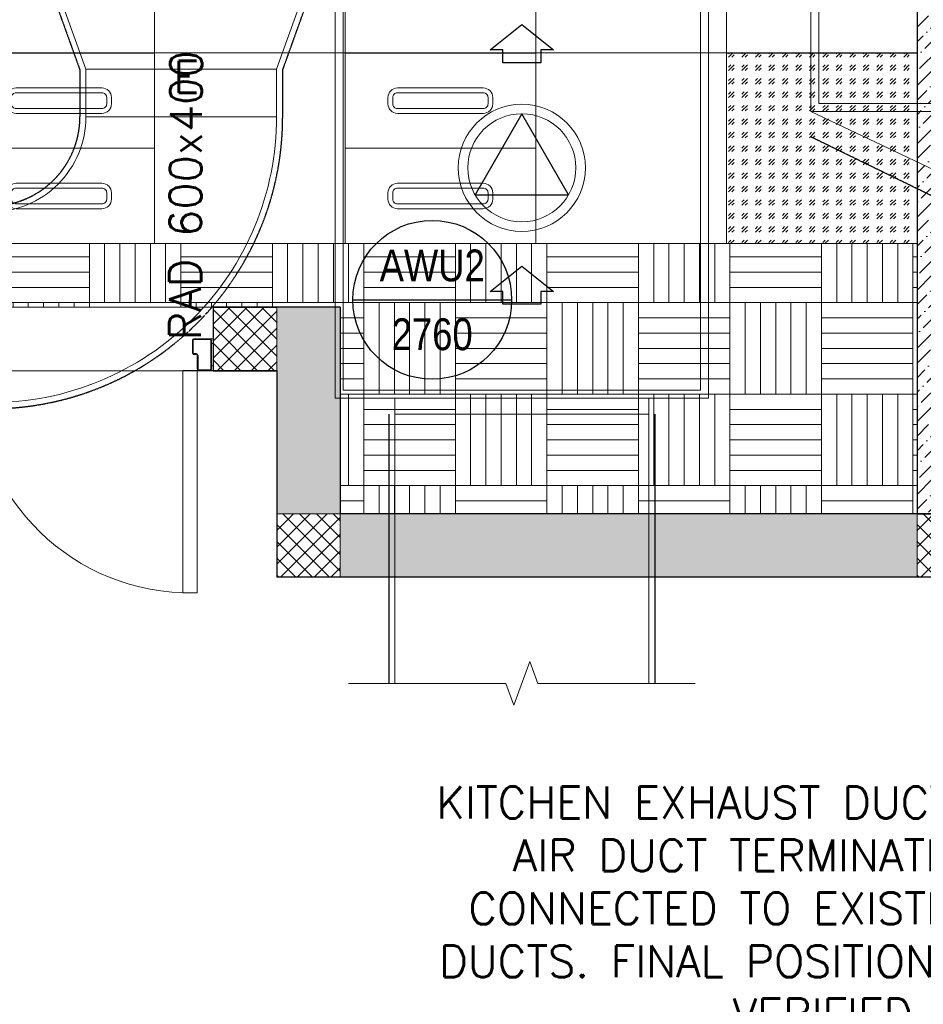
# Model space of a CAD drawing. Header units: millimetres. Extents: x -1574 to 74790, y -2818 to 13830.
# Tile 18 of 92: x 6981 to 9825, y -1344 to 1755. Entities that reach past the tile are written whole.
import ezdxf
from ezdxf.enums import TextEntityAlignment as Align

# ---------------------------------------------------------------- set-up
doc = ezdxf.new("R2010")
doc.units = ezdxf.units.MM
doc.header["$MEASUREMENT"] = 0
doc.linetypes.add('( Hidden )', pattern=[0.375, 0.25, -0.125])
doc.linetypes.add('DASHED', pattern=[0.75, 0.5, -0.25])
doc.layers.get('0').update_dxf_attribs({"lineweight": 5})
for name, color, linetype, lineweight in [('a- flr dim 02', 1, 'Continuous', 30), ('A-DOOR', 1, 'Continuous', 0), ('A-GA DIM', 1, 'Continuous', 5), ('A-LIGHT', 1, 'Continuous', 5), ('A-LINTEL', 252, '( Hidden )', 0), ('A-Wall & Column', 2, 'Continuous', 0), ('ND_26_HATCH', 8, 'Continuous', 13)]:
    doc.layers.add(name, color=color, linetype=linetype, lineweight=lineweight)
for name, color, linetype, lineweight, true_color in [('A-100MM', 7, 'Continuous', 0, 0xff5c5c), ('A-CEILING-01', 7, 'Continuous', 5, 0xd56ca8), ('A-CEILING-02', 7, 'Continuous', 5, 0xf27172), ('A-CEILING-03', 7, 'Continuous', 5, 0xfecc66), ('ACMV-FA-DUCT', 150, 'Continuous', 20, 0x007fff), ('ACMV-KE-DUCT', 220, 'Continuous', 20, 0xff00bf), ('ACMV-KE-FLOW-ARROW', 220, 'Continuous', 20, 0xff00bf), ('ACMV-RA-DUCT', 1, 'Continuous', 20, 0xff0000), ('ACMV-VENTILATION FAN', 30, 'Continuous', 20, 0xff7f00), ('M-MEP-ELLG-LIGHT', 5, 'Continuous', 15, 0x0000ff), ('RCP LAYOUT', 9, 'Continuous', 13, 0x808080)]:
    doc.layers.add(name, color=color, linetype=linetype, lineweight=lineweight, true_color=true_color)
for name, color, linetype, true_color in [('ACMV-DUCT-THERMAL-EXT-INS', 9, 'DASHED', 0x808080), ('ACMV-EQP-DX', 30, 'Continuous', 0xff7f00), ('ACMV-FA-FLOW ARROW', 140, 'Continuous', 0x00bfff)]:
    doc.layers.add(name, color=color, linetype=linetype, true_color=true_color)
for name, color, linetype in [('ACMV-KE-DUCT-TEXT', 7, 'Continuous'), ('ACMV-RA-DUCT-TEXT', 7, 'Continuous'), ('Legend', 7, 'Continuous')]:
    doc.layers.add(name, color=color, linetype=linetype)
doc.styles.add('Arial Narrow', font='ARIALN.TTF')
doc.styles.get("Standard").update_dxf_attribs({"font": 'romans.shx'})
pattern_1 = [(45, (451552.75, 162145.904), (-26.5165043, 26.5165043), []), (135, (451552.75, 162145.904), (-26.5165043, -26.5165043), [])]

# ---------------------------------------------------------------- blocks, each defined once
blk = doc.blocks.new('NON FIRE RATED - DOUBLE FLUSHED DOOR_WITHOUT VISION PANEL - D10_WOODEN DOOR - NON FIRE RATED DOUBLE LEAF SINGLE SWING-42609824-Store 04 at Node L5 Level')
at = {"layer": 'A-DOOR', "color": 8, "true_color": 0x808080}
for p, q in [((-700, 100), (-700, 799.6)), ((-655, 799.6), (-700, 799.6)), ((-655, 799.6), (-655, 100)), ((655, 799.6), (655, 100)), ((655, 799.6), (700, 799.6)), ((700, 100), (700, 799.6)), ((-750, 100), (-750, 85)), ((-700, 100), (-655, 100)), ((655, 100), (700, 100)), ((750, 100), (750, 85)), ((-745, 85), (-750, 85)), ((745, 85), (750, 85)), ((-745, 14.7), (-750, 14.7)), ((-750, -0.3), (-750, 14.7)), ((745, 14.7), (750, 14.7)), ((750, -0.3), (750, 14.7))]:
    blk.add_line(p, q, dxfattribs=at)
at = {"layer": 'A-DOOR', "color": 8, "lineweight": 15, "true_color": 0x808080}
for p, q in [((-745, 96), (-745, 3.8)), ((-745, 96), (-745, 85)), ((-742.5, 3.8), (-742.5, 96)), ((-704, 100), (-741, 100)), ((-741, 97.5), (-704, 97.5)), ((-702.5, 96), (-702.5, 53)), ((-700, 53), (-700, 96)), ((700, 53), (700, 96)), ((702.5, 96), (702.5, 53)), ((704, 100), (741, 100)), ((741, 97.5), (704, 97.5)), ((742.5, 3.8), (742.5, 96)), ((745, 96), (745, 3.8)), ((745, 96), (745, 85)), ((-745, 85), (-742.5, 85)), ((745, 85), (742.5, 85)), ((-689, 49), (-696, 49)), ((-696, 46.5), (-689, 46.5)), ((-687.5, 45), (-687.5, 3.8)), ((-685, 3.8), (-685, 45)), ((685, 3.8), (685, 45)), ((687.5, 45), (687.5, 3.8)), ((689, 49), (696, 49)), ((696, 46.5), (689, 46.5)), ((-741, 2.2), (-689, 2.2)), ((741, 2.2), (689, 2.2)), ((-689, -0.3), (-741, -0.3)), ((689, -0.3), (741, -0.3))]:
    blk.add_line(p, q, dxfattribs=at)
at = {"layer": 'A-DOOR', "color": 8, "true_color": 0x808080}
for centre, radius, start, end in [((-677.5, 122.1), 677.9, 358.1284, 88.0979), ((677.5, 122.1), 677.9, 91.9021, 181.8716), ((-745.5, 115.3), 15.9, 253.5979, 286.4022), ((745.5, 115.3), 15.9, 253.5978, 286.4021), ((-745.5, -15.5), 15.9, 73.598, 106.402), ((745.5, -15.5), 15.9, 73.598, 106.402)]:
    blk.add_arc(centre, radius, start, end, dxfattribs=at)
at = {"layer": 'A-DOOR', "color": 8, "lineweight": 15, "true_color": 0x808080}
for centre, radius, start, end in [((-741, 96), 4, 90.0409, 180), ((-741, 96), 4, 90.0409, 180), ((-741, 96), 1.5, 90, 180), ((-704, 96), 4, 360, 90), ((-704, 96), 1.5, 360, 90), ((704, 96), 4, 90, 180), ((704, 96), 1.5, 90, 180), ((741, 96), 4, 0, 89.9591), ((741, 96), 4, 0, 89.9591), ((741, 96), 1.5, 0, 90), ((-696, 53), 6.5, 180, 270), ((-696, 53), 4, 180, 270), ((-689, 45), 4, 0, 90), ((-689, 45), 1.5, 360, 90), ((689, 45), 4, 90, 180), ((689, 45), 1.5, 90, 180), ((696, 53), 4, 270, 0), ((696, 53), 6.5, 270, 360), ((-741, 3.8), 4, 180, 270), ((-741, 3.8), 1.5, 180, 270), ((-689, 3.8), 1.5, 270, 360), ((-689, 3.8), 4, 270, 360), ((689, 3.8), 4, 180, 270), ((689, 3.8), 1.5, 180, 270), ((741, 3.8), 1.5, 270, 0), ((741, 3.8), 4, 270, 0)]:
    blk.add_arc(centre, radius, start, end, dxfattribs=at)
blk = doc.blocks.new('A$C81f607aa')
at = {"layer": 'A-100MM', "true_color": 0x808080, "transparency": 33554687}
h = blk.add_hatch(dxfattribs=at)
h.set_pattern_fill('ANSI36', color=8, scale=260)
h.set_pattern_definition([(45, (451552.75, 162145.904), (17.2357278, 63.1976686), [81.25, -16.25, 0, -16.25])])
h.paths.add_polyline_path([(-5295, 200), (-5295, 2970), (-4974.3, 2970), (-4974.3, 3070), (-4974.3, 3323), (-4779, 3518.4), (-4878.9, 3618.3), (-5074.3, 3423), (-5074.3, 3070), (-5395, 3070), (-5395, 200)])
at = {"layer": 'ND_26_HATCH', "lineweight": -3, "true_color": 0x808080, "transparency": 33554687}
h = blk.add_hatch(color=8, dxfattribs=at)
h.dxf.hatch_style = 1
h.paths.add_polyline_path([(0, 0), (0, 1970), (200, 1970), (200, 2043.5), (200, 2170), (2, 2170), (2, 2518), (-198, 2518), (-198, 200), (-830.1, 200), (-830.1, 199.7), (-2220.4, 199.7), (-2220.4, 198.7), (-2886.6, 198.7), (-7210, 200), (-7210, 850), (-7610, 850), (-7610, 650), (-7410, 650), (-7410, 0)])
h.paths.add_polyline_path([(-7410, 650), (-7610, 650), (-7610, 850), (-7410, 850)], flags=17)
h.paths.add_polyline_path([(-7210, 0), (-7410, 0), (-7410, 200), (-7210, 200)], flags=17)
h.paths.add_polyline_path([(-5395, 0), (-5195, 0), (-5195, 200), (-5395, 200)], flags=17)
h.paths.add_polyline_path([(-3380, 0), (-3180, 0), (-3180, 200), (-3380, 200)], flags=17)
h.paths.add_polyline_path([(-200, 0), (0, 0), (0, 200), (-200, 200)], flags=17)
h.paths.add_polyline_path([(0, 1970), (200, 1970), (200, 2170), (0, 2170)], flags=17)
at = {"layer": 'ND_26_HATCH', "lineweight": -3, "true_color": 0x808080}
h = blk.add_hatch(dxfattribs=at)
h.set_pattern_fill('ANSI37', color=8, scale=300)
h.set_pattern_definition(pattern_1)
h.paths.add_polyline_path([(-7410, 650), (-7610, 650), (-7610, 850), (-7410, 850)])
h = blk.add_hatch(dxfattribs=at)
h.set_pattern_fill('ANSI37', color=8, scale=300)
h.set_pattern_definition(pattern_1)
h.paths.add_polyline_path([(-7210, 0), (-7410, 0), (-7410, 200), (-7210, 200)])
h = blk.add_hatch(dxfattribs=at)
h.set_pattern_fill('ANSI37', color=8, scale=300)
h.set_pattern_definition(pattern_1)
h.paths.add_polyline_path([(-5395, 0), (-5195, 0), (-5195, 200), (-5395, 200)])
at = {"layer": 'a- flr dim 02', "color": 8, "lineweight": -3, "true_color": 0x808080}
blk.add_lwpolyline([(-5295, 200), (-5295, 2970), (-4974.3, 2970), (-4974.3, 3070), (-4974.3, 3323), (-4779, 3518.4), (-4878.9, 3618.3), (-5074.3, 3423), (-5074.3, 3070), (-5395, 3070), (-5395, 200), (-5295, 200)], dxfattribs=at)
at = {"layer": 'A-LINTEL', "color": 8, "lineweight": 0, "ltscale": 8, "true_color": 0x808080}
for points in [[(-9110, 850), (-7610, 850)], [(-9110, 650), (-7610, 650)]]:
    blk.add_lwpolyline(points, dxfattribs=at)
at = {"layer": 'A-Wall & Column', "color": 8, "lineweight": -3, "true_color": 0x808080}
for p, q in [((-5395, 3070), (-5395, 200)), ((-7610, 850), (-7610, 650)), ((-7210, 850), (-7610, 850)), ((-7610, 850), (-7410, 850)), ((-7210, 850), (-7210, 200)), ((-7410, 650), (-7610, 650)), ((-7410, 650), (-7410, 0)), ((-200, 200), (-7210, 200)), ((0, 0), (-7410, 0))]:
    blk.add_line(p, q, dxfattribs=at)
at = {"layer": 'A-Wall & Column', "color": 8, "true_color": 0x808080}
for points in [[(-7410, 650), (-7610, 650), (-7610, 850), (-7410, 850)], [(-7210, 0), (-7410, 0), (-7410, 200), (-7210, 200)], [(-5395, 0), (-5195, 0), (-5195, 200), (-5395, 200)]]:
    blk.add_lwpolyline(points, close=True, dxfattribs=at)
at = {"layer": 'A-Wall & Column', "color": 8, "lineweight": -3, "true_color": 0x808080}
for points in [[(-7610, 800), (-7610, 650), (-7410, 650)], [(-7610, 650), (-7410, 650), (-7410, 0)]]:
    blk.add_lwpolyline(points, dxfattribs=at)
at = {"layer": 'A-DOOR', "color": 8, "true_color": 0x808080, "rotation": 179.9633369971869}
blk.add_blockref('NON FIRE RATED - DOUBLE FLUSHED DOOR_WITHOUT VISION PANEL - D10_WOODEN DOOR - NON FIRE RATED DOUBLE LEAF SINGLE SWING-42609824-Store 04 at Node L5 Level', (-8360, 751), dxfattribs=at)
blk = doc.blocks.new('LIGHT-600X600MM')
at = {"color": 0}
blk.add_line((300, 0), (-300, 0), dxfattribs=at)
blk.add_lwpolyline([(-300, 300), (-300, -300), (300, -300), (300, 300)], close=True, dxfattribs=at)
for points in [[(-165, 160), (-165, 140, 0.414214), (-135, 110), (135, 110, 0.414214), (165, 140), (165, 160, 0.414214), (135, 190), (-135, 190, 0.414214)], [(-150, 160), (-150, 140, 0.414214), (-135, 125), (135, 125, 0.414214), (150, 140), (150, 160, 0.414214), (135, 175), (-135, 175, 0.414214)], [(-165, -160), (-165, -140, -0.414214), (-135, -110), (135, -110, -0.414214), (165, -140), (165, -160, -0.414214), (135, -190), (-135, -190, -0.414214)], [(-150, -160), (-150, -140, -0.414214), (-135, -125), (135, -125, -0.414214), (150, -140), (150, -160, -0.414214), (135, -175), (-135, -175, -0.414214)]]:
    blk.add_lwpolyline(points, format="xyb", close=True, dxfattribs=at)
blk.add_attdef('E', text='', height=100).set_placement((400, 250), align=Align.MIDDLE_CENTER)
blk = doc.blocks.new('A$C98a85b24')
at = {"layer": 'M-MEP-ELLG-LIGHT', "color": 8, "true_color": 0x808080}
ref = blk.add_blockref('LIGHT-600X600MM', (2915, 1350), dxfattribs=at)
ref.add_attrib('E', 'E', dxfattribs={"layer": '0', "color": 0, "height": 100}).set_placement((3315, 1575), align=Align.MIDDLE_CENTER)
blk.add_blockref('LIGHT-600X600MM', (4115, 1350), dxfattribs=at)
blk = doc.blocks.new('A$Cdc4cfb19')
at = {"layer": 'A-CEILING-02'}
h = blk.add_hatch(dxfattribs=at)
h.set_pattern_fill('GOST_GLASS', color=252, scale=5, double=1)
h.set_pattern_definition([(45, (4671.914, 3079.773), (42.4264, 0), [25, -35]), (45, (4682.52, 3079.773), (42.4264, 0), [10, -50]), (45, (4671.914, 3090.38), (42.4264, 0), [10, -50])])
h.paths.add_polyline_path([(0, 600), (600, 600), (600, 0), (0, 0)])
at = {"layer": 'A-CEILING-02', "color": 252}
blk.add_lwpolyline([(0, 600), (600, 600), (600, 0), (0, 0)], close=True, dxfattribs=at)
blk = doc.blocks.new('XR-CP-DS')
at = {"layer": 'A-CEILING-02', "true_color": 0x808080}
h = blk.add_hatch(dxfattribs=at)
h.set_pattern_fill('_USER', color=8, scale=600, double=1, pattern_type=0)
h.set_pattern_definition([(0, (9805, 1050), (0, 600), []), (90, (9805, 1050), (-600, 4e-14), [])])
h.paths.add_polyline_path([(200, 1050), (200, 2970), (4245, 2970), (4245, 3620), (5835, 3620), (5835, 2970), (9805, 2970), (9805, 1050)])
at = {"layer": 'A-CEILING-03', "true_color": 0x808080}
h = blk.add_hatch(dxfattribs=at)
h.set_pattern_fill('AR-PARQ1', color=8, scale=24)
h.paths.add_polyline_path([(200, 200), (3990, 200), (3990, 850), (7990, 850), (7990, 200), (9805, 200), (9805, 1050), (200, 1050)])
at = {"layer": 'A-CEILING-01', "color": 8, "true_color": 0x808080}
for points in [[(200, 1050), (200, 2970), (4245, 2970), (4245, 3620), (5835, 3620), (5835, 2970), (9805, 2970), (9805, 1050)], [(200, 200), (3990, 200), (3990, 850), (7990, 850), (7990, 200), (9805, 200), (9805, 1050), (200, 1050)]]:
    blk.add_lwpolyline(points, close=True, dxfattribs=at)
at = {"color": 8, "true_color": 0x808080}
blk.add_blockref('A$C81f607aa', (15200, 0), dxfattribs=at)
at = {"layer": 'A-GA DIM', "color": 8, "true_color": 0x808080}
blk.add_blockref('A$Cdc4cfb19', (9205, 1050), dxfattribs=at)
at = {"layer": 'A-LIGHT', "color": 8, "true_color": 0x808080}
blk.add_blockref('A$C98a85b24', (4190, 0), dxfattribs=at)
blk = doc.blocks.new('EQP TAG')
at = {"layer": 'Legend'}
blk.add_line((-250, 0), (250, 0), dxfattribs=at)
blk.add_circle((0, 0), 250, dxfattribs=at)
at = {"layer": 'Legend', "style": 'Arial Narrow'}
for tag, p in [('EQP_TAG', (0, 108.3)), ('CFM', (0, -108.3))]:
    blk.add_attdef(tag, text='', height=100, dxfattribs=at).set_placement(p, align=Align.MIDDLE_CENTER)
blk = doc.blocks.new('WAVES AWU - 2000 CFM')
at = {"layer": 'ACMV-FA-FLOW ARROW'}
for points in [[(0.9, 1225.5), (100.9, 1145.5), (60.9, 1145.5), (60.9, 1105.5), (-59.1, 1105.5), (-59.1, 1145.5), (-99.1, 1145.5), (0.9, 1225.5)], [(0.9, 465.5), (100.9, 385.5), (60.9, 385.5), (60.9, 345.5), (-59.1, 345.5), (-59.1, 385.5), (-99.1, 385.5), (0.9, 465.5)]]:
    blk.add_lwpolyline(points, dxfattribs=at)
blk.add_lwpolyline([(0.9, 944.6), (-146.3, 689.6), (148.2, 689.6)], close=True, dxfattribs=at)
at = {"layer": 'ACMV-VENTILATION FAN'}
for points in [[(-199.1, 1549.6), (200.9, 1549.6), (200.9, 1499.6), (-199.1, 1499.6)], [(588.4, 1499.6), (588.4, 49.6), (-586.6, 49.6), (-586.6, 1499.6)], [(563.4, 1474.6), (563.4, 74.6), (-561.6, 74.6), (-561.6, 1474.6)], [(-399.1, -0.4), (400.9, -0.4), (400.9, 49.6), (-399.1, 49.6)]]:
    blk.add_lwpolyline(points, close=True, dxfattribs=at)
for radius in [200, 170]:
    blk.add_circle((0.9, 774.6), radius, dxfattribs=at)
blk = doc.blocks.new('ESP-4900')
at = {"layer": 'ACMV-KE-FLOW-ARROW'}
blk.add_lwpolyline([(0, 140), (147.2, 395), (-147.2, 395)], close=True, dxfattribs=at)
at = {"layer": 'ACMV-VENTILATION FAN'}
for points in [[(-895, 620), (895, 620), (895, 0), (-895, 0)], [(-870, 595), (870, 595), (870, 25), (-870, 25)]]:
    blk.add_lwpolyline(points, close=True, dxfattribs=at)
for radius in [200, 170]:
    blk.add_circle((0, 310), radius, dxfattribs=at)
blk = doc.blocks.new('A$C5c7590bd')
at = {"layer": 'ACMV-DUCT-THERMAL-EXT-INS'}
for points in [[(-5139, 1098.2), (-5728.7, 1385.8)], [(-7057.7, 513.7), (-7057.7, -334.2)], [(-6219.7, 513.7), (-6219.7, -334.2)]]:
    blk.add_lwpolyline(points, dxfattribs=at)
at = {"layer": 'ACMV-FA-DUCT'}
for points in [[(-7038.7, -334.2), (-7038.7, 513.7), (-6238.7, 513.7), (-6238.7, -334.2)], [(-6093.2, -334.2), (-6588.7, -334.2), (-6613.7, -265.5), (-6663.7, -402.9), (-6688.7, -334.2), (-7184.1, -334.2)]]:
    blk.add_lwpolyline(points, dxfattribs=at)
at = {"layer": 'ACMV-KE-DUCT'}
blk.add_lwpolyline([(-5096.2, 1165.8), (-4571.2, 1165.8), (-3938.7, 1465.8), (-5728.7, 1465.8)], close=True, dxfattribs=at)
blk.add_blockref('WAVES AWU - 2000 CFM', (-6639.6, 514.1))
at = {"layer": 'ACMV-EQP-DX'}
blk.add_blockref('EQP TAG', (-6920.7, 873.1), dxfattribs=at).add_auto_attribs({'EQP_TAG': 'AWU2', 'CFM': '2760'})
at = {"layer": 'ACMV-KE-DUCT'}
blk.add_blockref('ESP-4900', (-4833.7, 1465.8), dxfattribs=at)
at = {"layer": 'ACMV-KE-DUCT-TEXT', "insert": (-5670.9, -1042.5), "char_height": 100, "attachment_point": 5}
blk.add_mtext_dynamic_manual_height_columns('{\\Fromans|c0;KITCHEN EXHAUST DUCT & MAKE UP AIR DUCT TERMINATION TO BE CONNECTED TO EXISTING AIRPORT DUCTS. FINAL POSITION TO BE FIELD VERIFIED.}', width=2965.897, gutter_width=1, heights=[0], dxfattribs=at)
blk = doc.blocks.new('A$C7e6e56f9')
at = {"layer": 'ACMV-DUCT-THERMAL-EXT-INS'}
for points in [[(-9751.3, 1199.4), (-9751.3, 480.4), (-8291.3, 480.4), (-8291.3, 530.6, 0.408171), (-7391.3, 1449.4), (-7391.3, 1596.1), (-7241.4, 2013.7), (-7241.4, 2167.1)], [(-8179.4, 2167.1), (-8179.4, 2013.7), (-8029.3, 1596.1), (-8029.3, 1449.4, -0.39453), (-8291.3, 1169), (-8291.3, 1199.4)]]:
    blk.add_lwpolyline(points, format="xyb", dxfattribs=at)
at = {"layer": 'ACMV-RA-DUCT'}
for points in [[(-7260.4, 2017.1), (-8160.4, 2017.1), (-8010.3, 1599.4), (-7410.3, 1599.4)], [(-8010.3, 1599.4), (-7410.3, 1599.4), (-7410.3, 1449.4), (-8010.3, 1449.4)]]:
    blk.add_lwpolyline(points, close=True, dxfattribs=at)
blk.add_lwpolyline([(-8310.3, 549.4, 0.414214), (-7410.3, 1449.4), (-8010.3, 1449.4, -0.414214), (-8310.3, 1149.4)], format="xyb", close=True, dxfattribs=at)
at = {"layer": 'ACMV-RA-DUCT-TEXT', "insert": (-7697, 1202), "char_height": 100, "attachment_point": 5, "rotation": 89.7376}
blk.add_mtext_dynamic_manual_height_columns('{\\Fromans|c0;RAD 600x400}', width=1639.938, gutter_width=1, heights=[0], dxfattribs=at)

msp = doc.modelspace()

# ---------------------------------------------------------------- block references
for name in ['A$C7e6e56f9', 'A$C5c7590bd']:
    msp.add_blockref(name, (15200, 0))
at = {"layer": 'RCP LAYOUT', "color": 1}
msp.add_blockref('XR-CP-DS', (0, 0), dxfattribs=at)

doc.saveas('drawing.dxf')
